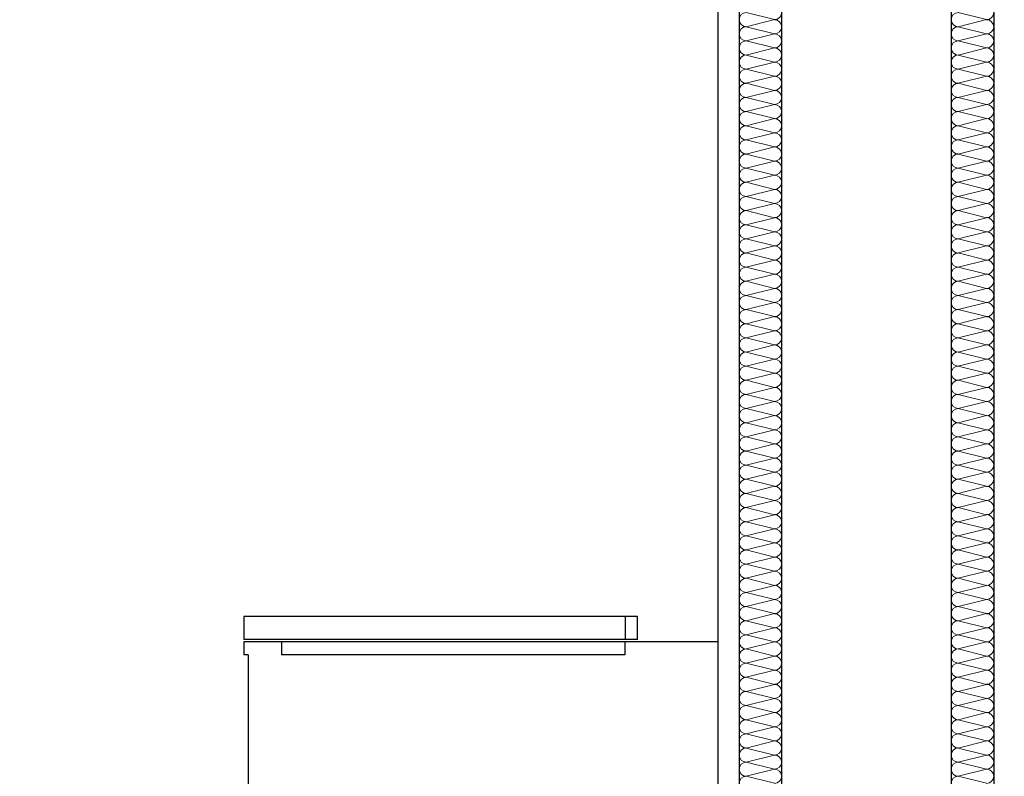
# Model space of a CAD drawing. Header units: metres. Extents: x -27.8 to 39.4, y -22.2 to 2.8.
# Tile 32 of 80: x 8 to 9.1, y -9.9 to -9. Entities that reach past the tile are written whole.
import ezdxf

# ---------------------------------------------------------------- set-up
doc = ezdxf.new("R2010")
doc.units = ezdxf.units.M
doc.header["$LTSCALE"] = 0.4
doc.header["$MEASUREMENT"] = 0
doc.layers.get('0').update_dxf_attribs({"color": 8, "lineweight": 9})
doc.layers.get('Defpoints').update_dxf_attribs({"color": 8, "lineweight": 9})
for name, color, linetype in [('Neubau_A-Installationswände', 8, 'Continuous'), ('Neubau_C-Sanitär', 8, 'Continuous'), ('Neubau_T-Bemaßung', 8, 'Continuous')]:
    doc.layers.add(name, color=color, linetype=linetype)
doc.styles.add('ERSTELLTER_STIL_2', font='arial.ttf')
doc.dimstyles.new('ERSTELLTER_STIL__1', dxfattribs={"dimtxt": 0.0875, "dimasz": 0.059375, "dimexe": 0.18, "dimexo": 0.0625, "dimgap": 0, "dimtad": 1, "dimzin": 0, "dimdsep": 46, "dimtxsty": 'ERSTELLTER_STIL_2', "dimblk": 'ARROWHEAD_6', "dimblk1": 'ARROWHEAD_6', "dimblk2": 'ARROWHEAD_6', "dimcen": 0.09, "dimclrd": 7, "dimclre": 7, "dimclrt": 7, "dimazin": 0, "dimtfac": 1, "dimtdec": 4, "dimtmove": 0, "dimatfit": 3, "dimfxl": 1, "dimtolj": 1, "dimtzin": 0, "dimarcsym": 0})

# ---------------------------------------------------------------- blocks, each defined once
blk = doc.blocks.new('*X336', base_point=(4591.5834, -0.0469))
at = {"layer": 'Neubau_A-Installationswände', "color": 8, "linetype": 'Continuous', "lineweight": 9}
for p, q in [((4212.3622, 1.0865), (4212.3288, 1.0948)), ((4212.3622, 1.0865), (4212.3288, 1.0781)), ((4212.3622, 1.0698), (4212.3288, 1.0781)), ((4212.3622, 1.0698), (4212.3288, 1.0615)), ((4212.3622, 1.0531), (4212.3288, 1.0615)), ((4212.3622, 1.0531), (4212.3288, 1.0448)), ((4212.3622, 1.0365), (4212.3288, 1.0448)), ((4212.3622, 1.0365), (4212.3288, 1.0281)), ((4212.3622, 1.0198), (4212.3288, 1.0281)), ((4212.3622, 1.0198), (4212.3288, 1.0115)), ((4212.3622, 1.0031), (4212.3288, 1.0115)), ((4212.3622, 1.0031), (4212.3288, 0.9948)), ((4212.3622, 0.9865), (4212.3288, 0.9948)), ((4212.3622, 0.9865), (4212.3288, 0.9781)), ((4212.3622, 0.9698), (4212.3288, 0.9781)), ((4212.3622, 0.9698), (4212.3288, 0.9615)), ((4212.3622, 0.9531), (4212.3288, 0.9615)), ((4212.3622, 0.9531), (4212.3288, 0.9448)), ((4212.3622, 0.9365), (4212.3288, 0.9448)), ((4212.3622, 0.9365), (4212.3288, 0.9281)), ((4212.3622, 0.9198), (4212.3288, 0.9281)), ((4212.3622, 0.9198), (4212.3288, 0.9115)), ((4212.3622, 0.9031), (4212.3288, 0.9115)), ((4212.3622, 0.9031), (4212.3288, 0.8948)), ((4212.3622, 0.8865), (4212.3288, 0.8948)), ((4212.3622, 0.8865), (4212.3288, 0.8781)), ((4212.3622, 0.8698), (4212.3288, 0.8781)), ((4212.3622, 0.8698), (4212.3288, 0.8615)), ((4212.3622, 0.8531), (4212.3288, 0.8615)), ((4212.3622, 0.8531), (4212.3288, 0.8448)), ((4212.3622, 0.8365), (4212.3288, 0.8448)), ((4212.3622, 0.8365), (4212.3288, 0.8281)), ((4212.3622, 0.8198), (4212.3288, 0.8281)), ((4212.3622, 0.8198), (4212.3288, 0.8115)), ((4212.3622, 0.8031), (4212.3288, 0.8115)), ((4212.3622, 0.8031), (4212.3288, 0.7948)), ((4212.3622, 0.7865), (4212.3288, 0.7948)), ((4212.3622, 0.7865), (4212.3288, 0.7781)), ((4212.3622, 0.7698), (4212.3288, 0.7781)), ((4212.3622, 0.7698), (4212.3288, 0.7615)), ((4212.3622, 0.7531), (4212.3288, 0.7615)), ((4212.3622, 0.7531), (4212.3288, 0.7448)), ((4212.3622, 0.7365), (4212.3288, 0.7448)), ((4212.3622, 0.7365), (4212.3288, 0.7281)), ((4212.3622, 0.7198), (4212.3288, 0.7281)), ((4212.3622, 0.7198), (4212.3288, 0.7115)), ((4212.3622, 0.7031), (4212.3288, 0.7115)), ((4212.3622, 0.7031), (4212.3288, 0.6948)), ((4212.3622, 0.6865), (4212.3288, 0.6948)), ((4212.3622, 0.6865), (4212.3288, 0.6781)), ((4212.3622, 0.6698), (4212.3288, 0.6781)), ((4212.3622, 0.6698), (4212.3288, 0.6615)), ((4212.3622, 0.6531), (4212.3288, 0.6615)), ((4212.3622, 0.6531), (4212.3288, 0.6448)), ((4212.3622, 0.6365), (4212.3288, 0.6448)), ((4212.3622, 0.6365), (4212.3288, 0.6281)), ((4212.3622, 0.6198), (4212.3288, 0.6281)), ((4212.3622, 0.6198), (4212.3288, 0.6115)), ((4212.3622, 0.6031), (4212.3288, 0.6115)), ((4212.3622, 0.6031), (4212.3288, 0.5948)), ((4212.3622, 0.5865), (4212.3288, 0.5948)), ((4212.3622, 0.5865), (4212.3288, 0.5781)), ((4212.3622, 0.5698), (4212.3288, 0.5781)), ((4212.3622, 0.5698), (4212.3288, 0.5615)), ((4212.3622, 0.5531), (4212.3288, 0.5615)), ((4212.3622, 0.5531), (4212.3288, 0.5448)), ((4212.3622, 0.5365), (4212.3288, 0.5448)), ((4212.3622, 0.5365), (4212.3288, 0.5281)), ((4212.3622, 0.5198), (4212.3288, 0.5281)), ((4212.3622, 0.5198), (4212.3288, 0.5115)), ((4212.3622, 0.5031), (4212.3288, 0.5115)), ((4212.3622, 0.5031), (4212.3288, 0.4948)), ((4212.3622, 0.4865), (4212.3288, 0.4948)), ((4212.3622, 0.4865), (4212.3288, 0.4781)), ((4212.3622, 0.4698), (4212.3288, 0.4781)), ((4212.3622, 0.4698), (4212.3288, 0.4615)), ((4212.3622, 0.4531), (4212.3288, 0.4615)), ((4212.3622, 0.4531), (4212.3288, 0.4448)), ((4212.3622, 0.4365), (4212.3288, 0.4448)), ((4212.3622, 0.4365), (4212.3288, 0.4281)), ((4212.3622, 0.4198), (4212.3288, 0.4281)), ((4212.3622, 0.4198), (4212.3288, 0.4115)), ((4212.3622, 0.4031), (4212.3288, 0.4115)), ((4212.3622, 0.4031), (4212.3288, 0.3948)), ((4212.3622, 0.3865), (4212.3288, 0.3948)), ((4212.3622, 0.3865), (4212.3288, 0.3781)), ((4212.3622, 0.3698), (4212.3288, 0.3781)), ((4212.3622, 0.3698), (4212.3288, 0.3615)), ((4212.3622, 0.3531), (4212.3288, 0.3615)), ((4212.3622, 0.3531), (4212.3288, 0.3448)), ((4212.3622, 0.3365), (4212.3288, 0.3448)), ((4212.3622, 0.3365), (4212.3288, 0.3281)), ((4212.3622, 0.3198), (4212.3288, 0.3281)), ((4212.3622, 0.3198), (4212.3288, 0.3115)), ((4212.3622, 0.3031), (4212.3288, 0.3115)), ((4212.3622, 0.3031), (4212.3288, 0.2948)), ((4212.3622, 0.2865), (4212.3288, 0.2948)), ((4212.3622, 0.2865), (4212.3288, 0.2781)), ((4212.3622, 0.2698), (4212.3288, 0.2781)), ((4212.3622, 0.2698), (4212.3288, 0.2615)), ((4212.3622, 0.2531), (4212.3288, 0.2615)), ((4212.3622, 0.2531), (4212.3288, 0.2448)), ((4212.3622, 0.2365), (4212.3288, 0.2448)), ((4212.3622, 0.2365), (4212.3288, 0.2281)), ((4212.3622, 0.2198), (4212.3288, 0.2281)), ((4212.3622, 0.2198), (4212.3288, 0.2115)), ((4212.3622, 0.2031), (4212.3288, 0.2115)), ((4212.3622, 0.2031), (4212.3288, 0.1948)), ((4212.3622, 0.1865), (4212.3288, 0.1948))]:
    blk.add_line(p, q, dxfattribs=at)
for centre, start, end in [((4212.3288, 1.0865), 90, 180), ((4212.3622, 1.0948), 270, 0), ((4212.3288, 1.0865), 180, 270), ((4212.3622, 1.0781), 0, 90), ((4212.3288, 1.0698), 90, 180), ((4212.3288, 1.0698), 180, 270), ((4212.3622, 1.0781), 270, 0), ((4212.3622, 1.0615), 0, 90), ((4212.3288, 1.0531), 90, 180), ((4212.3622, 1.0615), 270, 0), ((4212.3288, 1.0531), 180, 270), ((4212.3288, 1.0365), 90, 180), ((4212.3622, 1.0448), 0, 90), ((4212.3622, 1.0448), 270, 0), ((4212.3288, 1.0365), 180, 270), ((4212.3622, 1.0281), 0, 90), ((4212.3288, 1.0198), 90, 180), ((4212.3622, 1.0281), 270, 0), ((4212.3288, 1.0198), 180, 270), ((4212.3288, 1.0031), 90, 180), ((4212.3622, 1.0115), 0, 90), ((4212.3622, 1.0115), 270, 0), ((4212.3288, 1.0031), 180, 270), ((4212.3622, 0.9948), 0, 90), ((4212.3288, 0.9865), 90, 180), ((4212.3622, 0.9948), 270, 0), ((4212.3288, 0.9865), 180, 270), ((4212.3288, 0.9698), 90, 180), ((4212.3622, 0.9781), 0, 90), ((4212.3622, 0.9781), 270, 0), ((4212.3288, 0.9698), 180, 270), ((4212.3622, 0.9615), 0, 90), ((4212.3288, 0.9531), 90, 180), ((4212.3288, 0.9531), 180, 270), ((4212.3622, 0.9615), 270, 0), ((4212.3622, 0.9448), 0, 90), ((4212.3288, 0.9365), 90, 180), ((4212.3622, 0.9448), 270, 0), ((4212.3288, 0.9365), 180, 270), ((4212.3622, 0.9281), 0, 90), ((4212.3288, 0.9198), 90, 180), ((4212.3288, 0.9198), 180, 270), ((4212.3622, 0.9281), 270, 0), ((4212.3622, 0.9115), 0, 90), ((4212.3288, 0.9031), 90, 180), ((4212.3622, 0.9115), 270, 0), ((4212.3288, 0.9031), 180, 270), ((4212.3288, 0.8865), 90, 180), ((4212.3622, 0.8948), 0, 90), ((4212.3622, 0.8948), 270, 0), ((4212.3288, 0.8865), 180, 270), ((4212.3622, 0.8781), 0, 90), ((4212.3288, 0.8698), 90, 180), ((4212.3622, 0.8781), 270, 0), ((4212.3288, 0.8698), 180, 270), ((4212.3288, 0.8531), 90, 180), ((4212.3622, 0.8615), 0, 90), ((4212.3622, 0.8615), 270, 0), ((4212.3288, 0.8531), 180, 270), ((4212.3622, 0.8448), 0, 90), ((4212.3288, 0.8365), 90, 180), ((4212.3288, 0.8365), 180, 270), ((4212.3622, 0.8448), 270, 0), ((4212.3622, 0.8281), 0, 90), ((4212.3288, 0.8198), 90, 180), ((4212.3622, 0.8281), 270, 0), ((4212.3288, 0.8198), 180, 270), ((4212.3622, 0.8115), 0, 90), ((4212.3288, 0.8031), 90, 180), ((4212.3288, 0.8031), 180, 270), ((4212.3622, 0.8115), 270, 0), ((4212.3622, 0.7948), 0, 90), ((4212.3288, 0.7865), 90, 180), ((4212.3622, 0.7948), 270, 0), ((4212.3288, 0.7865), 180, 270), ((4212.3288, 0.7698), 90, 180), ((4212.3622, 0.7781), 0, 90), ((4212.3622, 0.7781), 270, 0), ((4212.3288, 0.7698), 180, 270), ((4212.3622, 0.7615), 0, 90), ((4212.3288, 0.7531), 90, 180), ((4212.3622, 0.7615), 270, 0), ((4212.3288, 0.7531), 180, 270), ((4212.3288, 0.7365), 90, 180), ((4212.3622, 0.7448), 0, 90), ((4212.3622, 0.7448), 270, 0), ((4212.3288, 0.7365), 180, 270), ((4212.3622, 0.7281), 0, 90), ((4212.3288, 0.7198), 90, 180), ((4212.3288, 0.7198), 180, 270), ((4212.3622, 0.7281), 270, 0), ((4212.3622, 0.7115), 0, 90), ((4212.3288, 0.7031), 90, 180), ((4212.3622, 0.7115), 270, 0), ((4212.3288, 0.7031), 180, 270), ((4212.3622, 0.6948), 0, 90), ((4212.3288, 0.6865), 90, 180), ((4212.3288, 0.6865), 180, 270), ((4212.3622, 0.6948), 270, 0), ((4212.3622, 0.6781), 0, 90), ((4212.3288, 0.6698), 90, 180), ((4212.3622, 0.6781), 270, 0), ((4212.3288, 0.6698), 180, 270), ((4212.3622, 0.6615), 0, 90), ((4212.3288, 0.6531), 90, 180), ((4212.3288, 0.6531), 180, 270), ((4212.3622, 0.6615), 270, 0), ((4212.3622, 0.6448), 0, 90), ((4212.3288, 0.6365), 90, 180), ((4212.3622, 0.6448), 270, 0), ((4212.3288, 0.6365), 180, 270), ((4212.3288, 0.6198), 90, 180), ((4212.3622, 0.6281), 0, 90), ((4212.3622, 0.6281), 270, 0), ((4212.3288, 0.6198), 180, 270), ((4212.3622, 0.6115), 0, 90), ((4212.3288, 0.6031), 90, 180), ((4212.3622, 0.6115), 270, 0), ((4212.3288, 0.6031), 180, 270), ((4212.3288, 0.5865), 90, 180), ((4212.3622, 0.5948), 0, 90), ((4212.3622, 0.5948), 270, 0), ((4212.3288, 0.5865), 180, 270), ((4212.3622, 0.5781), 0, 90), ((4212.3288, 0.5698), 90, 180), ((4212.3288, 0.5698), 180, 270), ((4212.3622, 0.5781), 270, 0), ((4212.3622, 0.5615), 0, 90), ((4212.3288, 0.5531), 90, 180), ((4212.3622, 0.5615), 270, 0), ((4212.3288, 0.5531), 180, 270), ((4212.3622, 0.5448), 0, 90), ((4212.3288, 0.5365), 90, 180), ((4212.3288, 0.5365), 180, 270), ((4212.3622, 0.5448), 270, 0), ((4212.3622, 0.5281), 0, 90), ((4212.3288, 0.5198), 90, 180), ((4212.3622, 0.5281), 270, 0), ((4212.3288, 0.5198), 180, 270), ((4212.3288, 0.5031), 90, 180), ((4212.3622, 0.5115), 0, 90), ((4212.3622, 0.5115), 270, 0), ((4212.3288, 0.5031), 180, 270), ((4212.3622, 0.4948), 0, 90), ((4212.3288, 0.4865), 90, 180), ((4212.3622, 0.4948), 270, 0), ((4212.3288, 0.4865), 180, 270), ((4212.3288, 0.4698), 90, 180), ((4212.3622, 0.4781), 0, 90), ((4212.3622, 0.4781), 270, 0), ((4212.3288, 0.4698), 180, 270), ((4212.3622, 0.4615), 0, 90), ((4212.3288, 0.4531), 90, 180), ((4212.3288, 0.4531), 180, 270), ((4212.3622, 0.4615), 270, 0), ((4212.3622, 0.4448), 0, 90), ((4212.3288, 0.4365), 90, 180), ((4212.3622, 0.4448), 270, 0), ((4212.3288, 0.4365), 180, 270), ((4212.3622, 0.4281), 0, 90), ((4212.3288, 0.4198), 90, 180), ((4212.3288, 0.4198), 180, 270), ((4212.3622, 0.4281), 270, 0), ((4212.3622, 0.4115), 0, 90), ((4212.3288, 0.4031), 90, 180), ((4212.3622, 0.4115), 270, 0), ((4212.3288, 0.4031), 180, 270), ((4212.3288, 0.3865), 90, 180), ((4212.3622, 0.3948), 0, 90), ((4212.3622, 0.3948), 270, 0), ((4212.3288, 0.3865), 180, 270), ((4212.3622, 0.3781), 0, 90), ((4212.3288, 0.3698), 90, 180), ((4212.3622, 0.3781), 270, 0), ((4212.3288, 0.3698), 180, 270), ((4212.3288, 0.3531), 90, 180), ((4212.3622, 0.3615), 0, 90), ((4212.3622, 0.3615), 270, 0), ((4212.3288, 0.3531), 180, 270), ((4212.3622, 0.3448), 0, 90), ((4212.3288, 0.3365), 90, 180), ((4212.3622, 0.3448), 270, 0), ((4212.3288, 0.3365), 180, 270), ((4212.3288, 0.3198), 90, 180), ((4212.3622, 0.3281), 0, 90), ((4212.3622, 0.3281), 270, 0), ((4212.3288, 0.3198), 180, 270), ((4212.3622, 0.3115), 0, 90), ((4212.3288, 0.3031), 90, 180), ((4212.3288, 0.3031), 180, 270), ((4212.3622, 0.3115), 270, 0), ((4212.3622, 0.2948), 0, 90), ((4212.3288, 0.2865), 90, 180), ((4212.3622, 0.2948), 270, 0), ((4212.3288, 0.2865), 180, 270), ((4212.3622, 0.2781), 0, 90), ((4212.3288, 0.2698), 90, 180), ((4212.3288, 0.2698), 180, 270), ((4212.3622, 0.2781), 270, 0), ((4212.3622, 0.2615), 0, 90), ((4212.3288, 0.2531), 90, 180), ((4212.3622, 0.2615), 270, 0), ((4212.3288, 0.2531), 180, 270), ((4212.3288, 0.2365), 90, 180), ((4212.3622, 0.2448), 0, 90), ((4212.3622, 0.2448), 270, 0), ((4212.3288, 0.2365), 180, 270), ((4212.3622, 0.2281), 0, 90), ((4212.3288, 0.2198), 90, 180), ((4212.3622, 0.2281), 270, 0), ((4212.3288, 0.2198), 180, 270), ((4212.3288, 0.2031), 90, 180), ((4212.3622, 0.2115), 0, 90), ((4212.3622, 0.2115), 270, 0), ((4212.3288, 0.2031), 180, 270), ((4212.3622, 0.1948), 0, 90), ((4212.3288, 0.1865), 90, 180), ((4212.3622, 0.1948), 270, 0)]:
    blk.add_arc(centre, 0.00833, start, end, dxfattribs=at)
blk = doc.blocks.new('*X337', base_point=(4591.5834, -0.0469))
at = {"layer": 'Neubau_A-Installationswände', "color": 8, "linetype": 'Continuous', "lineweight": 9}
for p, q in [((4212.1122, 1.0865), (4212.0788, 1.0948)), ((4212.1122, 1.0865), (4212.0788, 1.0781)), ((4212.1122, 1.0698), (4212.0788, 1.0781)), ((4212.1122, 1.0698), (4212.0788, 1.0615)), ((4212.1122, 1.0531), (4212.0788, 1.0615)), ((4212.1122, 1.0531), (4212.0788, 1.0448)), ((4212.1122, 1.0365), (4212.0788, 1.0448)), ((4212.1122, 1.0365), (4212.0788, 1.0281)), ((4212.1122, 1.0198), (4212.0788, 1.0281)), ((4212.1122, 1.0198), (4212.0788, 1.0115)), ((4212.1122, 1.0031), (4212.0788, 1.0115)), ((4212.1122, 1.0031), (4212.0788, 0.9948)), ((4212.1122, 0.9865), (4212.0788, 0.9948)), ((4212.1122, 0.9865), (4212.0788, 0.9781)), ((4212.1122, 0.9698), (4212.0788, 0.9781)), ((4212.1122, 0.9698), (4212.0788, 0.9615)), ((4212.1122, 0.9531), (4212.0788, 0.9615)), ((4212.1122, 0.9531), (4212.0788, 0.9448)), ((4212.1122, 0.9365), (4212.0788, 0.9448)), ((4212.1122, 0.9365), (4212.0788, 0.9281)), ((4212.1122, 0.9198), (4212.0788, 0.9281)), ((4212.1122, 0.9198), (4212.0788, 0.9115)), ((4212.1122, 0.9031), (4212.0788, 0.9115)), ((4212.1122, 0.9031), (4212.0788, 0.8948)), ((4212.1122, 0.8865), (4212.0788, 0.8948)), ((4212.1122, 0.8865), (4212.0788, 0.8781)), ((4212.1122, 0.8698), (4212.0788, 0.8781)), ((4212.1122, 0.8698), (4212.0788, 0.8615)), ((4212.1122, 0.8531), (4212.0788, 0.8615)), ((4212.1122, 0.8531), (4212.0788, 0.8448)), ((4212.1122, 0.8365), (4212.0788, 0.8448)), ((4212.1122, 0.8365), (4212.0788, 0.8281)), ((4212.1122, 0.8198), (4212.0788, 0.8281)), ((4212.1122, 0.8198), (4212.0788, 0.8115)), ((4212.1122, 0.8031), (4212.0788, 0.8115)), ((4212.1122, 0.8031), (4212.0788, 0.7948)), ((4212.1122, 0.7865), (4212.0788, 0.7948)), ((4212.1122, 0.7865), (4212.0788, 0.7781)), ((4212.1122, 0.7698), (4212.0788, 0.7781)), ((4212.1122, 0.7698), (4212.0788, 0.7615)), ((4212.1122, 0.7531), (4212.0788, 0.7615)), ((4212.1122, 0.7531), (4212.0788, 0.7448)), ((4212.1122, 0.7365), (4212.0788, 0.7448)), ((4212.1122, 0.7365), (4212.0788, 0.7281)), ((4212.1122, 0.7198), (4212.0788, 0.7281)), ((4212.1122, 0.7198), (4212.0788, 0.7115)), ((4212.1122, 0.7031), (4212.0788, 0.7115)), ((4212.1122, 0.7031), (4212.0788, 0.6948)), ((4212.1122, 0.6865), (4212.0788, 0.6948)), ((4212.1122, 0.6865), (4212.0788, 0.6781)), ((4212.1122, 0.6698), (4212.0788, 0.6781)), ((4212.1122, 0.6698), (4212.0788, 0.6615)), ((4212.1122, 0.6531), (4212.0788, 0.6615)), ((4212.1122, 0.6531), (4212.0788, 0.6448)), ((4212.1122, 0.6365), (4212.0788, 0.6448)), ((4212.1122, 0.6365), (4212.0788, 0.6281)), ((4212.1122, 0.6198), (4212.0788, 0.6281)), ((4212.1122, 0.6198), (4212.0788, 0.6115)), ((4212.1122, 0.6031), (4212.0788, 0.6115)), ((4212.1122, 0.6031), (4212.0788, 0.5948)), ((4212.1122, 0.5865), (4212.0788, 0.5948)), ((4212.1122, 0.5865), (4212.0788, 0.5781)), ((4212.1122, 0.5698), (4212.0788, 0.5781)), ((4212.1122, 0.5698), (4212.0788, 0.5615)), ((4212.1122, 0.5531), (4212.0788, 0.5615)), ((4212.1122, 0.5531), (4212.0788, 0.5448)), ((4212.1122, 0.5365), (4212.0788, 0.5448)), ((4212.1122, 0.5365), (4212.0788, 0.5281)), ((4212.1122, 0.5198), (4212.0788, 0.5281)), ((4212.1122, 0.5198), (4212.0788, 0.5115)), ((4212.1122, 0.5031), (4212.0788, 0.5115)), ((4212.1122, 0.5031), (4212.0788, 0.4948)), ((4212.1122, 0.4865), (4212.0788, 0.4948)), ((4212.1122, 0.4865), (4212.0788, 0.4781)), ((4212.1122, 0.4698), (4212.0788, 0.4781)), ((4212.1122, 0.4698), (4212.0788, 0.4615)), ((4212.1122, 0.4531), (4212.0788, 0.4615)), ((4212.1122, 0.4531), (4212.0788, 0.4448)), ((4212.1122, 0.4365), (4212.0788, 0.4448)), ((4212.1122, 0.4365), (4212.0788, 0.4281)), ((4212.1122, 0.4198), (4212.0788, 0.4281)), ((4212.1122, 0.4198), (4212.0788, 0.4115)), ((4212.1122, 0.4031), (4212.0788, 0.4115)), ((4212.1122, 0.4031), (4212.0788, 0.3948)), ((4212.1122, 0.3865), (4212.0788, 0.3948)), ((4212.1122, 0.3865), (4212.0788, 0.3781)), ((4212.1122, 0.3698), (4212.0788, 0.3781)), ((4212.1122, 0.3698), (4212.0788, 0.3615)), ((4212.1122, 0.3531), (4212.0788, 0.3615)), ((4212.1122, 0.3531), (4212.0788, 0.3448)), ((4212.1122, 0.3365), (4212.0788, 0.3448)), ((4212.1122, 0.3365), (4212.0788, 0.3281)), ((4212.1122, 0.3198), (4212.0788, 0.3281)), ((4212.1122, 0.3198), (4212.0788, 0.3115)), ((4212.1122, 0.3031), (4212.0788, 0.3115)), ((4212.1122, 0.3031), (4212.0788, 0.2948)), ((4212.1122, 0.2865), (4212.0788, 0.2948)), ((4212.1122, 0.2865), (4212.0788, 0.2781)), ((4212.1122, 0.2698), (4212.0788, 0.2781)), ((4212.1122, 0.2698), (4212.0788, 0.2615)), ((4212.1122, 0.2531), (4212.0788, 0.2615)), ((4212.1122, 0.2531), (4212.0788, 0.2448)), ((4212.1122, 0.2365), (4212.0788, 0.2448)), ((4212.1122, 0.2365), (4212.0788, 0.2281)), ((4212.1122, 0.2198), (4212.0788, 0.2281)), ((4212.1122, 0.2198), (4212.0788, 0.2115)), ((4212.1122, 0.2031), (4212.0788, 0.2115)), ((4212.1122, 0.2031), (4212.0788, 0.1948)), ((4212.1122, 0.1865), (4212.0788, 0.1948))]:
    blk.add_line(p, q, dxfattribs=at)
for centre, start, end in [((4212.0788, 1.0865), 90, 180), ((4212.1122, 1.0948), 270, 0), ((4212.0788, 1.0865), 180, 270), ((4212.1122, 1.0781), 0, 90), ((4212.0788, 1.0698), 90, 180), ((4212.0788, 1.0698), 180, 270), ((4212.1122, 1.0781), 270, 0), ((4212.1122, 1.0615), 0, 90), ((4212.0788, 1.0531), 90, 180), ((4212.1122, 1.0615), 270, 0), ((4212.0788, 1.0531), 180, 270), ((4212.0788, 1.0365), 90, 180), ((4212.1122, 1.0448), 0, 90), ((4212.1122, 1.0448), 270, 0), ((4212.0788, 1.0365), 180, 270), ((4212.1122, 1.0281), 0, 90), ((4212.0788, 1.0198), 90, 180), ((4212.1122, 1.0281), 270, 0), ((4212.0788, 1.0198), 180, 270), ((4212.0788, 1.0031), 90, 180), ((4212.1122, 1.0115), 0, 90), ((4212.1122, 1.0115), 270, 0), ((4212.0788, 1.0031), 180, 270), ((4212.1122, 0.9948), 0, 90), ((4212.0788, 0.9865), 90, 180), ((4212.1122, 0.9948), 270, 0), ((4212.0788, 0.9865), 180, 270), ((4212.0788, 0.9698), 90, 180), ((4212.1122, 0.9781), 0, 90), ((4212.1122, 0.9781), 270, 0), ((4212.0788, 0.9698), 180, 270), ((4212.1122, 0.9615), 0, 90), ((4212.0788, 0.9531), 90, 180), ((4212.0788, 0.9531), 180, 270), ((4212.1122, 0.9615), 270, 0), ((4212.1122, 0.9448), 0, 90), ((4212.0788, 0.9365), 90, 180), ((4212.1122, 0.9448), 270, 0), ((4212.0788, 0.9365), 180, 270), ((4212.1122, 0.9281), 0, 90), ((4212.0788, 0.9198), 90, 180), ((4212.0788, 0.9198), 180, 270), ((4212.1122, 0.9281), 270, 0), ((4212.1122, 0.9115), 0, 90), ((4212.0788, 0.9031), 90, 180), ((4212.1122, 0.9115), 270, 0), ((4212.0788, 0.9031), 180, 270), ((4212.0788, 0.8865), 90, 180), ((4212.1122, 0.8948), 0, 90), ((4212.1122, 0.8948), 270, 0), ((4212.0788, 0.8865), 180, 270), ((4212.1122, 0.8781), 0, 90), ((4212.0788, 0.8698), 90, 180), ((4212.1122, 0.8781), 270, 0), ((4212.0788, 0.8698), 180, 270), ((4212.0788, 0.8531), 90, 180), ((4212.1122, 0.8615), 0, 90), ((4212.1122, 0.8615), 270, 0), ((4212.0788, 0.8531), 180, 270), ((4212.1122, 0.8448), 0, 90), ((4212.0788, 0.8365), 90, 180), ((4212.0788, 0.8365), 180, 270), ((4212.1122, 0.8448), 270, 0), ((4212.1122, 0.8281), 0, 90), ((4212.0788, 0.8198), 90, 180), ((4212.1122, 0.8281), 270, 0), ((4212.0788, 0.8198), 180, 270), ((4212.1122, 0.8115), 0, 90), ((4212.0788, 0.8031), 90, 180), ((4212.0788, 0.8031), 180, 270), ((4212.1122, 0.8115), 270, 0), ((4212.1122, 0.7948), 0, 90), ((4212.0788, 0.7865), 90, 180), ((4212.1122, 0.7948), 270, 0), ((4212.0788, 0.7865), 180, 270), ((4212.0788, 0.7698), 90, 180), ((4212.1122, 0.7781), 0, 90), ((4212.1122, 0.7781), 270, 0), ((4212.0788, 0.7698), 180, 270), ((4212.1122, 0.7615), 0, 90), ((4212.0788, 0.7531), 90, 180), ((4212.1122, 0.7615), 270, 0), ((4212.0788, 0.7531), 180, 270), ((4212.0788, 0.7365), 90, 180), ((4212.1122, 0.7448), 0, 90), ((4212.1122, 0.7448), 270, 0), ((4212.0788, 0.7365), 180, 270), ((4212.1122, 0.7281), 0, 90), ((4212.0788, 0.7198), 90, 180), ((4212.0788, 0.7198), 180, 270), ((4212.1122, 0.7281), 270, 0), ((4212.1122, 0.7115), 0, 90), ((4212.0788, 0.7031), 90, 180), ((4212.1122, 0.7115), 270, 0), ((4212.0788, 0.7031), 180, 270), ((4212.1122, 0.6948), 0, 90), ((4212.0788, 0.6865), 90, 180), ((4212.0788, 0.6865), 180, 270), ((4212.1122, 0.6948), 270, 0), ((4212.1122, 0.6781), 0, 90), ((4212.0788, 0.6698), 90, 180), ((4212.1122, 0.6781), 270, 0), ((4212.0788, 0.6698), 180, 270), ((4212.1122, 0.6615), 0, 90), ((4212.0788, 0.6531), 90, 180), ((4212.0788, 0.6531), 180, 270), ((4212.1122, 0.6615), 270, 0), ((4212.1122, 0.6448), 0, 90), ((4212.0788, 0.6365), 90, 180), ((4212.1122, 0.6448), 270, 0), ((4212.0788, 0.6365), 180, 270), ((4212.0788, 0.6198), 90, 180), ((4212.1122, 0.6281), 0, 90), ((4212.1122, 0.6281), 270, 0), ((4212.0788, 0.6198), 180, 270), ((4212.1122, 0.6115), 0, 90), ((4212.0788, 0.6031), 90, 180), ((4212.1122, 0.6115), 270, 0), ((4212.0788, 0.6031), 180, 270), ((4212.0788, 0.5865), 90, 180), ((4212.1122, 0.5948), 0, 90), ((4212.1122, 0.5948), 270, 0), ((4212.0788, 0.5865), 180, 270), ((4212.1122, 0.5781), 0, 90), ((4212.0788, 0.5698), 90, 180), ((4212.0788, 0.5698), 180, 270), ((4212.1122, 0.5781), 270, 0), ((4212.1122, 0.5615), 0, 90), ((4212.0788, 0.5531), 90, 180), ((4212.1122, 0.5615), 270, 0), ((4212.0788, 0.5531), 180, 270), ((4212.1122, 0.5448), 0, 90), ((4212.0788, 0.5365), 90, 180), ((4212.0788, 0.5365), 180, 270), ((4212.1122, 0.5448), 270, 0), ((4212.1122, 0.5281), 0, 90), ((4212.0788, 0.5198), 90, 180), ((4212.1122, 0.5281), 270, 0), ((4212.0788, 0.5198), 180, 270), ((4212.0788, 0.5031), 90, 180), ((4212.1122, 0.5115), 0, 90), ((4212.1122, 0.5115), 270, 0), ((4212.0788, 0.5031), 180, 270), ((4212.1122, 0.4948), 0, 90), ((4212.0788, 0.4865), 90, 180), ((4212.1122, 0.4948), 270, 0), ((4212.0788, 0.4865), 180, 270), ((4212.0788, 0.4698), 90, 180), ((4212.1122, 0.4781), 0, 90), ((4212.1122, 0.4781), 270, 0), ((4212.0788, 0.4698), 180, 270), ((4212.1122, 0.4615), 0, 90), ((4212.0788, 0.4531), 90, 180), ((4212.0788, 0.4531), 180, 270), ((4212.1122, 0.4615), 270, 0), ((4212.1122, 0.4448), 0, 90), ((4212.0788, 0.4365), 90, 180), ((4212.1122, 0.4448), 270, 0), ((4212.0788, 0.4365), 180, 270), ((4212.1122, 0.4281), 0, 90), ((4212.0788, 0.4198), 90, 180), ((4212.0788, 0.4198), 180, 270), ((4212.1122, 0.4281), 270, 0), ((4212.1122, 0.4115), 0, 90), ((4212.0788, 0.4031), 90, 180), ((4212.1122, 0.4115), 270, 0), ((4212.0788, 0.4031), 180, 270), ((4212.0788, 0.3865), 90, 180), ((4212.1122, 0.3948), 0, 90), ((4212.1122, 0.3948), 270, 0), ((4212.0788, 0.3865), 180, 270), ((4212.1122, 0.3781), 0, 90), ((4212.0788, 0.3698), 90, 180), ((4212.1122, 0.3781), 270, 0), ((4212.0788, 0.3698), 180, 270), ((4212.0788, 0.3531), 90, 180), ((4212.1122, 0.3615), 0, 90), ((4212.1122, 0.3615), 270, 0), ((4212.0788, 0.3531), 180, 270), ((4212.1122, 0.3448), 0, 90), ((4212.0788, 0.3365), 90, 180), ((4212.1122, 0.3448), 270, 0), ((4212.0788, 0.3365), 180, 270), ((4212.0788, 0.3198), 90, 180), ((4212.1122, 0.3281), 0, 90), ((4212.1122, 0.3281), 270, 0), ((4212.0788, 0.3198), 180, 270), ((4212.1122, 0.3115), 0, 90), ((4212.0788, 0.3031), 90, 180), ((4212.0788, 0.3031), 180, 270), ((4212.1122, 0.3115), 270, 0), ((4212.1122, 0.2948), 0, 90), ((4212.0788, 0.2865), 90, 180), ((4212.1122, 0.2948), 270, 0), ((4212.0788, 0.2865), 180, 270), ((4212.1122, 0.2781), 0, 90), ((4212.0788, 0.2698), 90, 180), ((4212.0788, 0.2698), 180, 270), ((4212.1122, 0.2781), 270, 0), ((4212.1122, 0.2615), 0, 90), ((4212.0788, 0.2531), 90, 180), ((4212.1122, 0.2615), 270, 0), ((4212.0788, 0.2531), 180, 270), ((4212.0788, 0.2365), 90, 180), ((4212.1122, 0.2448), 0, 90), ((4212.1122, 0.2448), 270, 0), ((4212.0788, 0.2365), 180, 270), ((4212.1122, 0.2281), 0, 90), ((4212.0788, 0.2198), 90, 180), ((4212.1122, 0.2281), 270, 0), ((4212.0788, 0.2198), 180, 270), ((4212.0788, 0.2031), 90, 180), ((4212.1122, 0.2115), 0, 90), ((4212.1122, 0.2115), 270, 0), ((4212.0788, 0.2031), 180, 270), ((4212.1122, 0.1948), 0, 90), ((4212.0788, 0.1865), 90, 180), ((4212.1122, 0.1948), 270, 0)]:
    blk.add_arc(centre, 0.00833, start, end, dxfattribs=at)
blk = doc.blocks.new('ARROWHEAD_6')
at = {"color": 0, "linetype": 'Continuous', "lineweight": 0}
for p, q in [((-0.5, -0.5), (0.5, 0.5)), ((0, 0), (-1, 0))]:
    blk.add_line(p, q, dxfattribs=at)
blk = doc.blocks.new('*D398')
at = {"layer": 'Defpoints', "color": 0, "linetype": 'Continuous', "transparency": 16777216}
for p in [(11.5331, -6.495), (23.73, -6.495), (-0.3, -10.355)]:
    blk.add_point(p, dxfattribs=at)
at = {"layer": 'Neubau_T-Bemaßung', "linetype": 'Continuous', "lineweight": -2, "transparency": 16777216}
for p, q in [((23.6675, -6.495), (11.3531, -6.495)), ((11.5331, -6.5544), (11.5331, -8.3149)), ((11.5331, -10.2956), (11.5331, -8.5421)), ((-0.2375, -10.355), (11.7131, -10.355))]:
    blk.add_line(p, q, dxfattribs=at)
at = {"layer": 'Neubau_T-Bemaßung', "linetype": 'Continuous', "lineweight": -2, "transparency": 16777216, "xscale": 0.059375, "yscale": 0.059375, "zscale": 0.059375}
for p, rotation in [((11.5331, -6.495), 90), ((11.5331, -10.355), 270)]:
    blk.add_blockref('ARROWHEAD_6', p, dxfattribs=dict(at, rotation=rotation))
at = {"layer": 'Neubau_T-Bemaßung', "linetype": 'Continuous', "transparency": 16777216, "insert": (11.5331, -8.4285), "char_height": 0.0875, "attachment_point": 5, "rotation": 90, "style": 'ERSTELLTER_STIL_2'}
blk.add_mtext('\\A1;3.86', dxfattribs=at)
blk = doc.blocks.new('*D406')
at = {"layer": 'Defpoints', "color": 0, "linetype": 'Continuous', "transparency": 16777216}
for p in [(1.5934, -6.825), (7.9525, -6.825), (33.092, -10.175)]:
    blk.add_point(p, dxfattribs=at)
at = {"layer": 'Neubau_T-Bemaßung', "linetype": 'Continuous', "lineweight": -2, "transparency": 16777216}
for p, q in [((7.89, -6.825), (1.4134, -6.825)), ((1.5934, -6.8844), (1.5934, -8.3896)), ((1.5934, -10.1156), (1.5934, -8.6174)), ((33.0295, -10.175), (1.4134, -10.175))]:
    blk.add_line(p, q, dxfattribs=at)
at = {"layer": 'Neubau_T-Bemaßung', "linetype": 'Continuous', "lineweight": -2, "transparency": 16777216, "xscale": 0.059375, "yscale": 0.059375, "zscale": 0.059375}
for p, rotation in [((1.5934, -6.825), 90), ((1.5934, -10.175), 270)]:
    blk.add_blockref('ARROWHEAD_6', p, dxfattribs=dict(at, rotation=rotation))
at = {"layer": 'Neubau_T-Bemaßung', "linetype": 'Continuous', "transparency": 16777216, "insert": (1.5934, -8.5035), "char_height": 0.0875, "attachment_point": 5, "rotation": 90, "style": 'ERSTELLTER_STIL_2'}
blk.add_mtext('\\A1;3.35', dxfattribs=at)
blk = doc.blocks.new('*D418')
at = {"layer": 'Defpoints', "color": 0, "linetype": 'Continuous', "transparency": 16777216}
for p in [(1.9434, -6.495), (23.73, -6.495), (-0.3, -10.355)]:
    blk.add_point(p, dxfattribs=at)
at = {"layer": 'Neubau_T-Bemaßung', "linetype": 'Continuous', "lineweight": -2, "transparency": 16777216}
for p, q in [((23.6675, -6.495), (1.7634, -6.495)), ((1.9434, -6.5544), (1.9434, -8.3149)), ((1.9434, -10.2956), (1.9434, -8.5421)), ((-0.2375, -10.355), (2.1234, -10.355))]:
    blk.add_line(p, q, dxfattribs=at)
at = {"layer": 'Neubau_T-Bemaßung', "linetype": 'Continuous', "lineweight": -2, "transparency": 16777216, "xscale": 0.059375, "yscale": 0.059375, "zscale": 0.059375}
for p, rotation in [((1.9434, -6.495), 90), ((1.9434, -10.355), 270)]:
    blk.add_blockref('ARROWHEAD_6', p, dxfattribs=dict(at, rotation=rotation))
at = {"layer": 'Neubau_T-Bemaßung', "linetype": 'Continuous', "transparency": 16777216, "insert": (1.9434, -8.4285), "char_height": 0.0875, "attachment_point": 5, "rotation": 90, "style": 'ERSTELLTER_STIL_2'}
blk.add_mtext('\\A1;3.86', dxfattribs=at)

msp = doc.modelspace()

# ---------------------------------------------------------------- linework, layer by layer
at = {"layer": 'Neubau_A-Installationswände', "linetype": 'Continuous'}
for p, q in [((8.805, -6.495), (8.805, -10.355)), ((8.855, -6.495), (8.855, -10.355)), ((9.055, -6.495), (9.055, -10.355)), ((9.105, -6.495), (9.105, -10.355)), ((8.78, -7.675), (8.78, -9.775))]:
    msp.add_line(p, q, dxfattribs=at)
at = {"layer": 'Neubau_A-Installationswände', "linetype": 'Continuous', "flags": 128}
msp.add_lwpolyline([(8.78, -9.775), (8.78, -9.79), (8.78, -10.1124)], dxfattribs=at)
at = {"layer": 'Neubau_C-Sanitär', "linetype": 'Continuous'}
for p, q in [((8.2211, -9.745), (8.2211, -9.772)), ((8.6707, -9.745), (8.2211, -9.745)), ((8.6707, -9.745), (8.6707, -9.772)), ((8.6711, -9.745), (8.6707, -9.745)), ((8.6835, -9.745), (8.6711, -9.745)), ((8.685, -9.745), (8.6835, -9.745)), ((8.685, -9.772), (8.685, -9.745)), ((8.6707, -9.772), (8.2211, -9.772)), ((8.6711, -9.772), (8.6707, -9.772)), ((8.6835, -9.772), (8.6711, -9.772)), ((8.685, -9.772), (8.6835, -9.772)), ((8.2211, -9.775), (8.2211, -9.79)), ((8.2653, -9.775), (8.2211, -9.775)), ((8.2653, -9.775), (8.2653, -9.79)), ((8.2667, -9.775), (8.2653, -9.775)), ((8.2776, -9.775), (8.2667, -9.775)), ((8.2923, -9.775), (8.2776, -9.775)), ((8.3104, -9.775), (8.2923, -9.775)), ((8.3314, -9.775), (8.3104, -9.775)), ((8.3547, -9.775), (8.3314, -9.775)), ((8.3795, -9.775), (8.3547, -9.775)), ((8.405, -9.775), (8.3795, -9.775)), ((8.6429, -9.775), (8.405, -9.775)), ((8.6494, -9.775), (8.6429, -9.775)), ((8.6557, -9.775), (8.6494, -9.775)), ((8.6616, -9.775), (8.6557, -9.775)), ((8.667, -9.775), (8.6616, -9.775)), ((8.67, -9.775), (8.667, -9.775)), ((8.67, -9.775), (8.67, -9.79)), ((8.78, -9.775), (8.67, -9.775)), ((8.2263, -9.79), (8.2211, -9.79)), ((8.2263, -9.79), (8.2263, -9.97)), ((8.67, -9.79), (8.2653, -9.79))]:
    msp.add_line(p, q, dxfattribs=at)

# ---------------------------------------------------------------- block references
at = {"layer": 'Neubau_A-Installationswände'}
for name in ['*X337', '*X336']:
    msp.add_blockref(name, (388.3179, -10.175), dxfattribs=at)

# ---------------------------------------------------------------- dimensions: what is measured, and where the dimension line sits
at = {"layer": 'Neubau_T-Bemaßung', "linetype": 'Continuous'}
for base, p1, p2, picture, middle in [((11.5331, -6.495), (-0.3, -10.355), (23.73, -6.495), '*D398', (11.5331, -8.4285)), ((1.9434, -6.495), (-0.3, -10.355), (23.73, -6.495), '*D418', (1.9434, -8.4285)), ((1.5934, -6.825), (33.092, -10.175), (7.9525, -6.825), '*D406', (1.5934, -8.5035))]:
    dim = msp.add_linear_dim(base=base, p1=p1, p2=p2, angle=90, dimstyle='ERSTELLTER_STIL__1', override={"dimclrd": 256, "dimclre": 256, "dimclrt": 256}, dxfattribs=at)
    dim.commit()
    dim.dimension.update_dxf_attribs({"geometry": picture, "text_midpoint": middle, "dimtype": 160, "text_rotation": 90})

doc.saveas('drawing.dxf')
